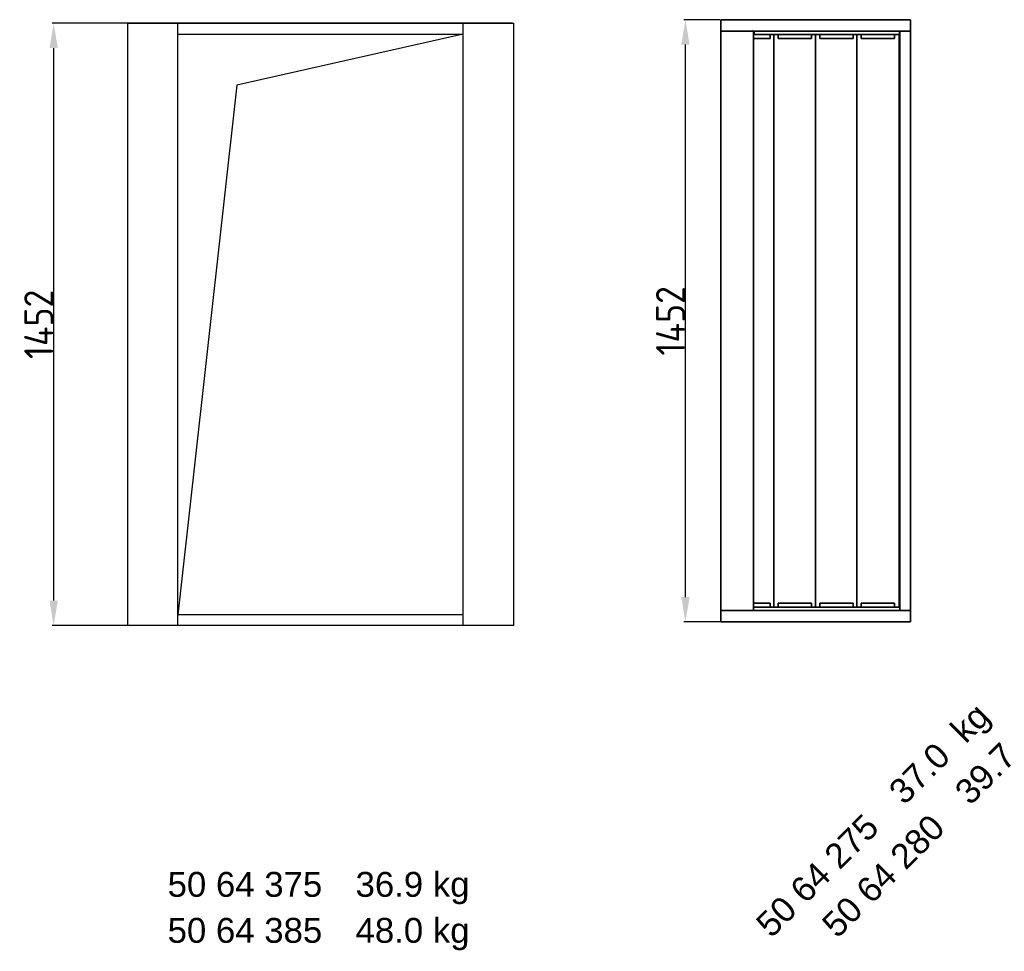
# Model space of a CAD drawing. Extents: x 16735 to 28368, y 1617 to 11525.
# Tile 3 of 13: x 19502 to 21876, y 4456 to 6702. Entities that reach past the tile are written whole.
import ezdxf

# ---------------------------------------------------------------- set-up
doc = ezdxf.new("R2010")
doc.units = 0
doc.header["$LTSCALE"] = 2
doc.header["$PDMODE"] = 3
doc.header["$PDSIZE"] = 0.5
doc.layers.get('0').update_dxf_attribs({"linetype": 'CONTINUOUS'})
doc.layers.get('DEFPOINTS').update_dxf_attribs({"linetype": 'CONTINUOUS'})
doc.layers.add('MATEN', color=5, linetype='CONTINUOUS')
doc.layers.add('TEXT', color=5, linetype='CONTINUOUS')
doc.layers.add('Visible', color=7, linetype='CONTINUOUS', lineweight=35)
doc.styles.add('Dimensions', font='arial.ttf')
doc.styles.get("Standard").update_dxf_attribs({"font": 'ISOCP'})
doc.dimstyles.new('STANDARD$0', dxfattribs={"dimscale": 5, "dimtxt": 3, "dimasz": 3, "dimexe": 2, "dimexo": 1, "dimgap": 0.5, "dimtad": 1, "dimdec": 1, "dimdsep": 46, "dimtxsty": 'Standard', "dimcen": -1, "dimclrd": 256, "dimclre": 256, "dimclrt": 256, "dimadec": 0, "dimazin": 0, "dimtfac": 1, "dimtdec": 0, "dimtmove": 0, "dimatfit": 3, "dimfxl": 0, "dimtvp": 0.75, "dimtolj": 1, "dimtzin": 0, "dimarcsym": 0})

# ---------------------------------------------------------------- blocks, each defined once
blk = doc.blocks.new('*D31')
at = {"layer": 'DEFPOINTS', "color": 0}
for p in [(20692.2, 6693.5), (19583.6, 5241.5), (20692.2, 5241.5)]:
    blk.add_point(p, dxfattribs=at)
at = {"layer": 'MATEN', "lineweight": -2}
for p, q in [((20690.2, 6693.5), (19579.6, 6693.5)), ((19583.6, 6633.5), (19583.6, 5301.5)), ((20690.2, 5241.5), (19579.6, 5241.5))]:
    blk.add_line(p, q, dxfattribs=at)
at = {"layer": 'MATEN'}
for points in [[(19573.6, 6633.5), (19593.6, 6633.5), (19583.6, 6693.5)], [(19573.6, 5301.5), (19593.6, 5301.5), (19583.6, 5241.5)]]:
    blk.add_solid(points, dxfattribs=at)
at = {"layer": 'MATEN', "insert": (19547.6, 5967.5), "char_height": 70, "attachment_point": 5, "rotation": 90}
blk.add_mtext('\\A1;1452', dxfattribs=at)
blk = doc.blocks.new('*D84')
at = {"layer": 'DEFPOINTS', "color": 0}
for p in [(21107.2, 6702), (21192.2, 6702), (21193.8, 5250)]:
    blk.add_point(p, dxfattribs=at)
at = {"layer": 'MATEN', "lineweight": -2}
for p, q in [((21190.2, 6702), (21103.2, 6702)), ((21107.2, 5310), (21107.2, 6642)), ((21191.8, 5250), (21103.2, 5250))]:
    blk.add_line(p, q, dxfattribs=at)
at = {"layer": 'MATEN'}
for points in [[(21097.2, 6642), (21117.2, 6642), (21107.2, 6702)], [(21097.2, 5310), (21117.2, 5310), (21107.2, 5250)]]:
    blk.add_solid(points, dxfattribs=at)
at = {"layer": 'MATEN', "insert": (21071.2, 5976), "char_height": 70, "attachment_point": 5, "rotation": 90}
blk.add_mtext('\\A1;1452', dxfattribs=at)

msp = doc.modelspace()

# ---------------------------------------------------------------- linework, layer by layer
for p, q in [((19762.25, 5241.52), (19762.25, 6693.52)), ((19762.25, 6693.52), (20692.25, 6693.52)), ((19883.25, 5241.52), (19883.25, 6693.52)), ((20571.25, 5241.52), (20571.25, 6693.52)), ((20692.25, 6693.52), (20692.25, 5241.52)), ((19883.25, 6667.52), (20571.25, 6667.52)), ((20571.25, 6667.52), (20025.02, 6544.07)), ((20025.02, 6544.07), (19883.25, 5267.52)), ((21192.25, 5274.52), (21192.25, 5278.02)), ((20571.25, 5267.52), (19883.25, 5267.52)), ((21192.25, 5251.52), (21192.25, 5250.02)), ((21193.82, 5250.02), (21192.25, 5250.02)), ((20692.25, 5241.52), (19762.25, 5241.52))]:
    msp.add_line(p, q)
at = {"layer": 'Visible'}
for p, q in [((21192.25, 6702.02), (21650.25, 6702.02)), ((21192.25, 6702.02), (21192.25, 6677.52)), ((21193.82, 6702.02), (21193.75, 6702.02)), ((21648.75, 6702.02), (21648.68, 6702.02)), ((21650.25, 6677.52), (21650.25, 6702.02)), ((21192.25, 5278.02), (21192.25, 6677.52)), ((21650.25, 6674.52), (21192.25, 6674.52)), ((21271.25, 6674.45), (21271.25, 5278.02)), ((21271.25, 6674.02), (21272.99, 6674.02)), ((21272.99, 6666.52), (21272.99, 6674.02)), ((21272.99, 6674.02), (21273.94, 6674.02)), ((21273.94, 6674.02), (21274.17, 6674.02)), ((21274.17, 6674.02), (21276, 6674.02)), ((21276, 6674.02), (21276.49, 6674.02)), ((21276.49, 6674.02), (21277.92, 6674.02)), ((21277.92, 6674.02), (21279.9, 6674.02)), ((21279.9, 6674.02), (21280.45, 6674.02)), ((21280.45, 6674.02), (21280.45, 6674.02)), ((21280.45, 6674.02), (21282.24, 6674.02)), ((21282.24, 6674.02), (21282.94, 6674.02)), ((21282.94, 6674.02), (21284.74, 6674.02)), ((21284.27, 6674.02), (21284.27, 6674.52)), ((21284.74, 6674.02), (21286.66, 6674.02)), ((21286.66, 6674.02), (21286.79, 6674.02)), ((21286.79, 6674.02), (21288.29, 6674.02)), ((21288.29, 6674.02), (21289.19, 6674.02)), ((21289.19, 6674.02), (21291.31, 6674.02)), ((21291.31, 6674.02), (21293.14, 6674.02)), ((21293.14, 6674.02), (21294.04, 6674.02)), ((21294.04, 6674.02), (21295.11, 6674.02)), ((21295.11, 6674.02), (21297.53, 6674.02)), ((21297.53, 6674.02), (21299.24, 6674.02)), ((21299.24, 6674.02), (21299.37, 6674.02)), ((21299.37, 6674.02), (21300.61, 6674.02)), ((21300.61, 6674.02), (21303.28, 6674.02)), ((21303.28, 6674.02), (21304.83, 6674.02)), ((21304.83, 6674.02), (21305.59, 6674.02)), ((21305.59, 6674.02), (21308.46, 6674.02)), ((21308.46, 6674.02), (21309.83, 6674.02)), ((21309.83, 6674.02), (21309.95, 6674.02)), ((21309.95, 6674.02), (21312.97, 6674.02)), ((21312.97, 6674.02), (21314.14, 6674.02)), ((21314.14, 6674.02), (21316.74, 6674.02)), ((21316.74, 6674.02), (21317.68, 6674.02)), ((21317.68, 6674.02), (21319.7, 6674.02)), ((21319.7, 6674.02), (21320.39, 6674.02)), ((21320.39, 6674.02), (21321.8, 6674.02)), ((21321.8, 6674.02), (21321.96, 6674.02)), ((21321.96, 6674.02), (21322.19, 6674.02)), ((21322.19, 6674.02), (21322.89, 6674.02)), ((21322.89, 6674.02), (21324.93, 6674.02)), ((21324.93, 6674.02), (21325.87, 6674.02)), ((21325.87, 6674.02), (21328.49, 6674.02)), ((21328.49, 6674.02), (21329.66, 6674.02)), ((21329.66, 6674.02), (21332.68, 6674.02)), ((21332.68, 6674.02), (21332.81, 6674.02)), ((21332.81, 6674.02), (21334.19, 6674.02)), ((21334.19, 6674.02), (21337.05, 6674.02)), ((21337.05, 6674.02), (21337.82, 6674.02)), ((21337.82, 6674.02), (21339.38, 6674.02)), ((21339.38, 6674.02), (21342.04, 6674.02)), ((21342.04, 6674.02), (21343.28, 6674.02)), ((21343.28, 6674.02), (21343.43, 6674.02)), ((21343.43, 6674.02), (21345.14, 6674.02)), ((21345.14, 6674.02), (21347.55, 6674.02)), ((21347.55, 6674.02), (21348.62, 6674.02)), ((21348.62, 6674.02), (21349.53, 6674.02)), ((21349.53, 6674.02), (21351.37, 6674.02)), ((21351.37, 6674.02), (21353.48, 6674.02)), ((21353.48, 6674.02), (21354.38, 6674.02)), ((21354.38, 6674.02), (21355.89, 6674.02)), ((21355.89, 6674.02), (21356.03, 6674.02)), ((21356.03, 6674.02), (21357.95, 6674.02)), ((21357.95, 6674.02), (21359.73, 6674.02)), ((21358.27, 6674.02), (21358.27, 6674.52)), ((21359.73, 6674.02), (21360.43, 6674.02)), ((21360.43, 6674.02), (21362.22, 6674.02)), ((21362.22, 6674.02), (21362.23, 6674.02)), ((21362.23, 6674.02), (21362.79, 6674.02)), ((21362.79, 6674.02), (21364.77, 6674.02)), ((21364.77, 6674.02), (21366.19, 6674.02)), ((21366.19, 6674.02), (21366.68, 6674.02)), ((21366.68, 6674.02), (21368.51, 6674.02)), ((21368.51, 6674.02), (21368.74, 6674.02)), ((21368.74, 6674.02), (21369.7, 6674.02)), ((21369.7, 6674.02), (21371.7, 6674.02)), ((21371.7, 6674.02), (21372.74, 6674.02)), ((21372.74, 6674.02), (21373.01, 6674.02)), ((21373.01, 6674.02), (21374.84, 6674.02)), ((21374.84, 6674.02), (21375.29, 6674.02)), ((21375.29, 6674.02), (21376.65, 6674.02)), ((21376.65, 6674.02), (21378.63, 6674.02)), ((21378.63, 6674.02), (21379.26, 6674.02)), ((21379.26, 6674.02), (21379.3, 6674.02)), ((21379.3, 6674.02), (21381.11, 6674.02)), ((21381.11, 6674.02), (21381.77, 6674.02)), ((21381.77, 6674.02), (21383.49, 6674.02)), ((21383.49, 6674.02), (21385.43, 6674.02)), ((21384.27, 6674.02), (21384.27, 6674.52)), ((21385.43, 6674.02), (21385.64, 6674.02)), ((21385.64, 6674.02), (21387.2, 6674.02)), ((21387.2, 6674.02), (21388.06, 6674.02)), ((21388.06, 6674.02), (21390.12, 6674.02)), ((21390.12, 6674.02), (21391.97, 6674.02)), ((21391.97, 6674.02), (21393.01, 6674.02)), ((21393.01, 6674.02), (21394.05, 6674.02)), ((21394.05, 6674.02), (21396.42, 6674.02)), ((21396.42, 6674.02), (21398.15, 6674.02)), ((21398.15, 6674.02), (21398.43, 6674.02)), ((21398.43, 6674.02), (21399.63, 6674.02)), ((21399.63, 6674.02), (21402.26, 6674.02)), ((21402.26, 6674.02), (21403.84, 6674.02)), ((21403.84, 6674.02), (21404.71, 6674.02)), ((21404.71, 6674.02), (21407.55, 6674.02)), ((21407.55, 6674.02), (21408.96, 6674.02)), ((21408.96, 6674.02), (21409.2, 6674.02)), ((21409.2, 6674.02), (21412.19, 6674.02)), ((21412.19, 6674.02), (21413.4, 6674.02)), ((21413.4, 6674.02), (21416.11, 6674.02)), ((21416.11, 6674.02), (21417.09, 6674.02)), ((21417.09, 6674.02), (21419.22, 6674.02)), ((21419.22, 6674.02), (21419.96, 6674.02)), ((21419.96, 6674.02), (21421.48, 6674.02)), ((21421.48, 6674.02), (21421.51, 6674.02)), ((21421.51, 6674.02), (21422.13, 6674.02)), ((21422.13, 6674.02), (21423.97, 6674.02)), ((21423.97, 6674.02), (21424.84, 6674.02)), ((21424.84, 6674.02), (21427.28, 6674.02)), ((21427.28, 6674.02), (21428.38, 6674.02)), ((21428.38, 6674.02), (21431.37, 6674.02)), ((21431.37, 6674.02), (21432.68, 6674.02)), ((21432.68, 6674.02), (21435.6, 6674.02)), ((21435.6, 6674.02), (21436.17, 6674.02)), ((21436.17, 6674.02), (21437.67, 6674.02)), ((21437.67, 6674.02), (21440.41, 6674.02)), ((21440.41, 6674.02), (21441.6, 6674.02)), ((21441.6, 6674.02), (21443.27, 6674.02)), ((21443.27, 6674.02), (21445.76, 6674.02)), ((21445.76, 6674.02), (21446.89, 6674.02)), ((21446.89, 6674.02), (21447.56, 6674.02)), ((21447.56, 6674.02), (21449.36, 6674.02)), ((21449.36, 6674.02), (21451.57, 6674.02)), ((21451.57, 6674.02), (21452.52, 6674.02)), ((21452.52, 6674.02), (21453.94, 6674.02)), ((21453.94, 6674.02), (21455.84, 6674.02)), ((21453.94, 6674.02), (21453.94, 6674.02)), ((21455.84, 6674.02), (21457.73, 6674.02)), ((21457.73, 6674.02), (21458.49, 6674.02)), ((21458.22, 6674.02), (21458.22, 6674.52)), ((21458.27, 6674.02), (21458.27, 6674.52)), ((21458.49, 6674.02), (21460.21, 6674.02)), ((21460.21, 6674.02), (21460.63, 6674.02)), ((21460.63, 6674.02), (21462.6, 6674.02)), ((21462.6, 6674.02), (21464.14, 6674.02)), ((21464.14, 6674.02), (21464.69, 6674.02)), ((21464.69, 6674.02), (21466.51, 6674.02)), ((21466.51, 6674.02), (21466.67, 6674.02)), ((21466.67, 6674.02), (21467.51, 6674.02)), ((21467.51, 6674.02), (21469.51, 6674.02)), ((21469.51, 6674.02), (21470.67, 6674.02)), ((21470.67, 6674.02), (21471, 6674.02)), ((21471, 6674.02), (21472.84, 6674.02)), ((21472.84, 6674.02), (21473.22, 6674.02)), ((21473.22, 6674.02), (21474.46, 6674.02)), ((21474.46, 6674.02), (21476.45, 6674.02)), ((21476.45, 6674.02), (21477.21, 6674.02)), ((21477.21, 6674.02), (21477.32, 6674.02)), ((21477.32, 6674.02), (21479.14, 6674.02)), ((21479.14, 6674.02), (21479.74, 6674.02)), ((21479.74, 6674.02), (21481.35, 6674.02)), ((21481.35, 6674.02), (21483.3, 6674.02)), ((21483.3, 6674.02), (21483.64, 6674.02)), ((21483.64, 6674.02), (21485.3, 6674.02)), ((21484.27, 6674.02), (21484.27, 6674.52)), ((21485.3, 6674.02), (21486.1, 6674.02)), ((21486.1, 6674.02), (21488.06, 6674.02)), ((21488.06, 6674.02), (21489.94, 6674.02)), ((21489.94, 6674.02), (21491.21, 6674.02)), ((21491.21, 6674.02), (21492.2, 6674.02)), ((21492.2, 6674.02), (21494.47, 6674.02)), ((21494.47, 6674.02), (21496.24, 6674.02)), ((21496.24, 6674.02), (21496.76, 6674.02)), ((21496.76, 6674.02), (21497.92, 6674.02)), ((21497.92, 6674.02), (21500.47, 6674.02)), ((21500.47, 6674.02), (21502.1, 6674.02)), ((21502.1, 6674.02), (21503.17, 6674.02)), ((21503.17, 6674.02), (21505.95, 6674.02)), ((21505.95, 6674.02), (21507.41, 6674.02)), ((21507.41, 6674.02), (21507.85, 6674.02)), ((21507.85, 6674.02), (21510.8, 6674.02)), ((21510.8, 6674.02), (21512.07, 6674.02)), ((21512.07, 6674.02), (21514.95, 6674.02)), ((21514.95, 6674.02), (21516.01, 6674.02)), ((21516.01, 6674.02), (21518.33, 6674.02)), ((21518.33, 6674.02), (21519.14, 6674.02)), ((21519.14, 6674.02), (21520.86, 6674.02)), ((21520.86, 6674.02), (21521.42, 6674.02)), ((21521.42, 6674.02), (21521.73, 6674.02)), ((21521.73, 6674.02), (21523.45, 6674.02)), ((21523.45, 6674.02), (21524.28, 6674.02)), ((21524.28, 6674.02), (21526.61, 6674.02)), ((21526.61, 6674.02), (21527.67, 6674.02)), ((21527.67, 6674.02), (21530.56, 6674.02)), ((21530.56, 6674.02), (21531.83, 6674.02)), ((21531.83, 6674.02), (21534.78, 6674.02)), ((21534.78, 6674.02), (21535.24, 6674.02)), ((21535.24, 6674.02), (21536.71, 6674.02)), ((21536.71, 6674.02), (21539.48, 6674.02)), ((21539.48, 6674.02), (21540.56, 6674.02)), ((21540.56, 6674.02), (21542.19, 6674.02)), ((21542.19, 6674.02), (21544.74, 6674.02)), ((21544.74, 6674.02), (21545.89, 6674.02)), ((21545.89, 6674.02), (21546.43, 6674.02)), ((21546.43, 6674.02), (21548.2, 6674.02)), ((21548.2, 6674.02), (21550.47, 6674.02)), ((21550.47, 6674.02), (21551.45, 6674.02)), ((21551.45, 6674.02), (21552.74, 6674.02)), ((21552.74, 6674.02), (21554.62, 6674.02)), ((21554.62, 6674.02), (21556.58, 6674.02)), ((21556.58, 6674.02), (21557.37, 6674.02)), ((21557.37, 6674.02), (21559.03, 6674.02)), ((21558.27, 6674.02), (21558.27, 6674.52)), ((21559.03, 6674.02), (21559.38, 6674.02)), ((21559.38, 6674.02), (21561.34, 6674.02)), ((21561.34, 6674.02), (21562.94, 6674.02)), ((21562.94, 6674.02), (21563.54, 6674.02)), ((21563.54, 6674.02), (21565.35, 6674.02)), ((21565.35, 6674.02), (21565.47, 6674.02)), ((21565.47, 6674.02), (21566.24, 6674.02)), ((21566.24, 6674.02), (21568.23, 6674.02)), ((21568.23, 6674.02), (21569.46, 6674.02)), ((21569.46, 6674.02), (21569.84, 6674.02)), ((21569.84, 6674.02), (21571.67, 6674.02)), ((21571.67, 6674.02), (21572.01, 6674.02)), ((21572.01, 6674.02), (21573.18, 6674.02)), ((21573.18, 6674.02), (21575.18, 6674.02)), ((21575.18, 6674.02), (21576.01, 6674.02)), ((21576.01, 6674.02), (21576.17, 6674.02)), ((21576.17, 6674.02), (21577.99, 6674.02)), ((21577.99, 6674.02), (21578.54, 6674.02)), ((21578.54, 6674.02), (21580.09, 6674.02)), ((21580.09, 6674.02), (21582.06, 6674.02)), ((21582.06, 6674.02), (21582.47, 6674.02)), ((21582.47, 6674.02), (21584.18, 6674.02)), ((21584.18, 6674.02), (21584.94, 6674.02)), ((21584.27, 6674.02), (21584.27, 6674.52)), ((21584.94, 6674.02), (21586.84, 6674.02)), ((21586.84, 6674.02), (21588.74, 6674.02)), ((21588.74, 6674.02), (21590.14, 6674.02)), ((21590.14, 6674.02), (21591.1, 6674.02)), ((21591.1, 6674.02), (21593.32, 6674.02)), ((21593.32, 6674.02), (21595.11, 6674.02)), ((21595.11, 6674.02), (21595.77, 6674.02)), ((21595.77, 6674.02), (21596.9, 6674.02)), ((21596.9, 6674.02), (21599.4, 6674.02)), ((21599.4, 6674.02), (21601.06, 6674.02)), ((21601.06, 6674.02), (21602.24, 6674.02)), ((21602.24, 6674.02), (21604.98, 6674.02)), ((21604.98, 6674.02), (21606.48, 6674.02)), ((21606.48, 6674.02), (21607.03, 6674.02)), ((21607.03, 6674.02), (21609.96, 6674.02)), ((21609.96, 6674.02), (21611.27, 6674.02)), ((21611.27, 6674.02), (21614.25, 6674.02)), ((21614.25, 6674.02), (21615.34, 6674.02)), ((21615.34, 6674.02), (21617.77, 6674.02)), ((21617.77, 6674.02), (21618.63, 6674.02)), ((21618.63, 6674.02), (21620.46, 6674.02)), ((21620.46, 6674.02), (21621.07, 6674.02)), ((21621.07, 6674.02), (21622.27, 6674.02)), ((21622.27, 6674.02), (21622.62, 6674.02)), ((21622.62, 6674.02), (21623.17, 6674.02)), ((21623.17, 6674.02), (21623.26, 6674.02)), ((21623.26, 6666.52), (21623.26, 6674.02)), ((21624.25, 5278.02), (21624.25, 6674.45)), ((21650.25, 6677.52), (21650.25, 5274.52)), ((21272.99, 6666.52), (21271.25, 6666.52)), ((21271.25, 6656.52), (21281.29, 6656.52)), ((21273.94, 6666.52), (21272.99, 6666.52)), ((21274.17, 6666.52), (21273.94, 6666.52)), ((21274.17, 6666.52), (21276, 6666.52)), ((21276.49, 6666.52), (21276, 6666.52)), ((21277.92, 6666.52), (21276.49, 6666.52)), ((21279.9, 6666.52), (21277.92, 6666.52)), ((21280.45, 6666.52), (21279.9, 6666.52)), ((21280.45, 6666.52), (21280.45, 6666.52)), ((21280.45, 6666.52), (21282.24, 6666.52)), ((21281.29, 6656.52), (21282.27, 6656.52)), ((21282.94, 6666.52), (21282.24, 6666.52)), ((21282.27, 6656.52), (21311.51, 6656.52)), ((21284.74, 6666.52), (21282.94, 6666.52)), ((21286.66, 6666.52), (21284.74, 6666.52)), ((21286.79, 6666.52), (21286.66, 6666.52)), ((21286.79, 6666.52), (21288.29, 6666.52)), ((21289.19, 6666.52), (21288.29, 6666.52)), ((21291.31, 6666.52), (21289.19, 6666.52)), ((21293.14, 6666.52), (21291.31, 6666.52)), ((21293.14, 6666.52), (21294.04, 6666.52)), ((21295.11, 6666.52), (21294.04, 6666.52)), ((21297.53, 6666.52), (21295.11, 6666.52)), ((21299.24, 6666.52), (21297.53, 6666.52)), ((21299.24, 6666.52), (21299.37, 6666.52)), ((21300.61, 6666.52), (21299.37, 6666.52)), ((21303.28, 6666.52), (21300.61, 6666.52)), ((21304.83, 6666.52), (21303.28, 6666.52)), ((21305.59, 6666.52), (21304.83, 6666.52)), ((21308.46, 6666.52), (21305.59, 6666.52)), ((21309.83, 6666.52), (21308.46, 6666.52)), ((21309.95, 6666.52), (21309.83, 6666.52)), ((21312.97, 6666.52), (21309.95, 6666.52)), ((21311.51, 6666.52), (21311.51, 6656.52)), ((21314.14, 6666.52), (21312.97, 6666.52)), ((21316.74, 6666.52), (21314.14, 6666.52)), ((21317.68, 6666.52), (21316.74, 6666.52)), ((21319.7, 6666.52), (21317.68, 6666.52)), ((21320.39, 6666.52), (21319.7, 6666.52)), ((21321.8, 6666.52), (21320.39, 6666.52)), ((21320.77, 6666.52), (21320.77, 5285.52)), ((21321.96, 6666.52), (21321.8, 6666.52)), ((21322.19, 6666.52), (21321.96, 6666.52)), ((21322.89, 6666.52), (21322.19, 6666.52)), ((21324.93, 6666.52), (21322.89, 6666.52)), ((21325.87, 6666.52), (21324.93, 6666.52)), ((21328.49, 6666.52), (21325.87, 6666.52)), ((21329.66, 6666.52), (21328.49, 6666.52)), ((21332.68, 6666.52), (21329.66, 6666.52)), ((21331.04, 6666.52), (21331.04, 6656.52)), ((21331.04, 6656.52), (21360.3, 6656.52)), ((21332.81, 6666.52), (21332.68, 6666.52)), ((21334.19, 6666.52), (21332.81, 6666.52)), ((21337.05, 6666.52), (21334.19, 6666.52)), ((21337.82, 6666.52), (21337.05, 6666.52)), ((21339.38, 6666.52), (21337.82, 6666.52)), ((21342.04, 6666.52), (21339.38, 6666.52)), ((21343.28, 6666.52), (21342.04, 6666.52)), ((21343.28, 6666.52), (21343.43, 6666.52)), ((21345.14, 6666.52), (21343.43, 6666.52)), ((21347.55, 6666.52), (21345.14, 6666.52)), ((21348.62, 6666.52), (21347.55, 6666.52)), ((21348.62, 6666.52), (21349.53, 6666.52)), ((21351.37, 6666.52), (21349.53, 6666.52)), ((21353.48, 6666.52), (21351.37, 6666.52)), ((21354.38, 6666.52), (21353.48, 6666.52)), ((21354.38, 6666.52), (21355.89, 6666.52)), ((21356.03, 6666.52), (21355.89, 6666.52)), ((21357.95, 6666.52), (21356.03, 6666.52)), ((21359.73, 6666.52), (21357.95, 6666.52)), ((21360.43, 6666.52), (21359.73, 6666.52)), ((21360.3, 6656.52), (21361.28, 6656.52)), ((21360.43, 6666.52), (21362.22, 6666.52)), ((21361.28, 6656.52), (21380.26, 6656.52)), ((21362.23, 6666.52), (21362.22, 6666.52)), ((21362.79, 6666.52), (21362.23, 6666.52)), ((21364.77, 6666.52), (21362.79, 6666.52)), ((21366.19, 6666.52), (21364.77, 6666.52)), ((21366.68, 6666.52), (21366.19, 6666.52)), ((21366.68, 6666.52), (21368.51, 6666.52)), ((21368.74, 6666.52), (21368.51, 6666.52)), ((21369.7, 6666.52), (21368.74, 6666.52)), ((21371.7, 6666.52), (21369.7, 6666.52)), ((21372.74, 6666.52), (21371.7, 6666.52)), ((21373.01, 6666.52), (21372.74, 6666.52)), ((21373.01, 6666.52), (21374.84, 6666.52)), ((21375.29, 6666.52), (21374.84, 6666.52)), ((21376.65, 6666.52), (21375.29, 6666.52)), ((21378.63, 6666.52), (21376.65, 6666.52)), ((21379.26, 6666.52), (21378.63, 6666.52)), ((21379.3, 6666.52), (21379.26, 6666.52)), ((21379.3, 6666.52), (21381.11, 6666.52)), ((21380.26, 6656.52), (21381.28, 6656.52)), ((21381.77, 6666.52), (21381.11, 6666.52)), ((21381.28, 6656.52), (21411.06, 6656.52)), ((21383.49, 6666.52), (21381.77, 6666.52)), ((21385.43, 6666.52), (21383.49, 6666.52)), ((21385.64, 6666.52), (21385.43, 6666.52)), ((21385.64, 6666.52), (21387.2, 6666.52)), ((21388.06, 6666.52), (21387.2, 6666.52)), ((21390.12, 6666.52), (21388.06, 6666.52)), ((21391.97, 6666.52), (21390.12, 6666.52)), ((21391.97, 6666.52), (21393.01, 6666.52)), ((21394.05, 6666.52), (21393.01, 6666.52)), ((21396.42, 6666.52), (21394.05, 6666.52)), ((21398.15, 6666.52), (21396.42, 6666.52)), ((21398.15, 6666.52), (21398.43, 6666.52)), ((21399.63, 6666.52), (21398.43, 6666.52)), ((21402.26, 6666.52), (21399.63, 6666.52)), ((21403.84, 6666.52), (21402.26, 6666.52)), ((21404.71, 6666.52), (21403.84, 6666.52)), ((21407.55, 6666.52), (21404.71, 6666.52)), ((21408.96, 6666.52), (21407.55, 6666.52)), ((21409.2, 6666.52), (21408.96, 6666.52)), ((21412.19, 6666.52), (21409.2, 6666.52)), ((21411.06, 6666.52), (21411.06, 6656.52)), ((21413.4, 6666.52), (21412.19, 6666.52)), ((21416.11, 6666.52), (21413.4, 6666.52)), ((21417.09, 6666.52), (21416.11, 6666.52)), ((21419.22, 6666.52), (21417.09, 6666.52)), ((21419.96, 6666.52), (21419.22, 6666.52)), ((21421.48, 6666.52), (21419.96, 6666.52)), ((21420.64, 6666.52), (21420.64, 5285.52)), ((21421.51, 6666.52), (21421.48, 6666.52)), ((21422.13, 6666.52), (21421.51, 6666.52)), ((21423.97, 6666.52), (21422.13, 6666.52)), ((21424.84, 6666.52), (21423.97, 6666.52)), ((21427.28, 6666.52), (21424.84, 6666.52)), ((21428.38, 6666.52), (21427.28, 6666.52)), ((21431.37, 6666.52), (21428.38, 6666.52)), ((21432.68, 6666.52), (21431.37, 6666.52)), ((21431.5, 6666.52), (21431.5, 6656.52)), ((21431.5, 6656.52), (21461.29, 6656.52)), ((21435.6, 6666.52), (21432.68, 6666.52)), ((21436.17, 6666.52), (21435.6, 6666.52)), ((21437.67, 6666.52), (21436.17, 6666.52)), ((21440.41, 6666.52), (21437.67, 6666.52)), ((21441.6, 6666.52), (21440.41, 6666.52)), ((21443.27, 6666.52), (21441.6, 6666.52)), ((21445.76, 6666.52), (21443.27, 6666.52)), ((21446.89, 6666.52), (21445.76, 6666.52)), ((21446.89, 6666.52), (21447.56, 6666.52)), ((21449.36, 6666.52), (21447.56, 6666.52)), ((21451.57, 6666.52), (21449.36, 6666.52)), ((21452.52, 6666.52), (21451.57, 6666.52)), ((21452.52, 6666.52), (21453.94, 6666.52)), ((21455.84, 6666.52), (21453.94, 6666.52)), ((21453.94, 6666.52), (21453.94, 6666.52)), ((21457.73, 6666.52), (21455.84, 6666.52)), ((21458.49, 6666.52), (21457.73, 6666.52)), ((21458.49, 6666.52), (21460.21, 6666.52)), ((21460.63, 6666.52), (21460.21, 6666.52)), ((21462.6, 6666.52), (21460.63, 6666.52)), ((21461.29, 6656.52), (21462.31, 6656.52)), ((21462.31, 6656.52), (21481.29, 6656.52)), ((21464.14, 6666.52), (21462.6, 6666.52)), ((21464.69, 6666.52), (21464.14, 6666.52)), ((21464.69, 6666.52), (21466.51, 6666.52)), ((21466.67, 6666.52), (21466.51, 6666.52)), ((21467.51, 6666.52), (21466.67, 6666.52)), ((21469.51, 6666.52), (21467.51, 6666.52)), ((21470.67, 6666.52), (21469.51, 6666.52)), ((21471, 6666.52), (21470.67, 6666.52)), ((21471, 6666.52), (21472.84, 6666.52)), ((21473.22, 6666.52), (21472.84, 6666.52)), ((21474.46, 6666.52), (21473.22, 6666.52)), ((21476.45, 6666.52), (21474.46, 6666.52)), ((21477.21, 6666.52), (21476.45, 6666.52)), ((21477.32, 6666.52), (21477.21, 6666.52)), ((21477.32, 6666.52), (21479.14, 6666.52)), ((21479.74, 6666.52), (21479.14, 6666.52)), ((21481.35, 6666.52), (21479.74, 6666.52)), ((21481.29, 6656.52), (21482.27, 6656.52)), ((21483.3, 6666.52), (21481.35, 6666.52)), ((21482.27, 6656.52), (21511.51, 6656.52)), ((21483.64, 6666.52), (21483.3, 6666.52)), ((21483.64, 6666.52), (21485.3, 6666.52)), ((21486.1, 6666.52), (21485.3, 6666.52)), ((21488.06, 6666.52), (21486.1, 6666.52)), ((21489.94, 6666.52), (21488.06, 6666.52)), ((21489.94, 6666.52), (21491.21, 6666.52)), ((21492.2, 6666.52), (21491.21, 6666.52)), ((21494.47, 6666.52), (21492.2, 6666.52)), ((21496.24, 6666.52), (21494.47, 6666.52)), ((21496.24, 6666.52), (21496.76, 6666.52)), ((21497.92, 6666.52), (21496.76, 6666.52)), ((21500.47, 6666.52), (21497.92, 6666.52)), ((21502.1, 6666.52), (21500.47, 6666.52)), ((21503.17, 6666.52), (21502.1, 6666.52)), ((21505.95, 6666.52), (21503.17, 6666.52)), ((21507.41, 6666.52), (21505.95, 6666.52)), ((21507.85, 6666.52), (21507.41, 6666.52)), ((21510.8, 6666.52), (21507.85, 6666.52)), ((21512.07, 6666.52), (21510.8, 6666.52)), ((21511.51, 6666.52), (21511.51, 6656.52)), ((21514.95, 6666.52), (21512.07, 6666.52)), ((21516.01, 6666.52), (21514.95, 6666.52)), ((21518.33, 6666.52), (21516.01, 6666.52)), ((21519.14, 6666.52), (21518.33, 6666.52)), ((21520.86, 6666.52), (21519.14, 6666.52)), ((21520.77, 6666.52), (21520.77, 5285.52)), ((21521.42, 6666.52), (21520.86, 6666.52)), ((21521.73, 6666.52), (21521.42, 6666.52)), ((21523.45, 6666.52), (21521.73, 6666.52)), ((21524.28, 6666.52), (21523.45, 6666.52)), ((21526.61, 6666.52), (21524.28, 6666.52)), ((21527.67, 6666.52), (21526.61, 6666.52)), ((21530.56, 6666.52), (21527.67, 6666.52)), ((21531.83, 6666.52), (21530.56, 6666.52)), ((21531.04, 6666.52), (21531.04, 6656.52)), ((21531.04, 6656.52), (21560.3, 6656.52)), ((21534.78, 6666.52), (21531.83, 6666.52)), ((21535.24, 6666.52), (21534.78, 6666.52)), ((21536.71, 6666.52), (21535.24, 6666.52)), ((21539.48, 6666.52), (21536.71, 6666.52)), ((21540.56, 6666.52), (21539.48, 6666.52)), ((21542.19, 6666.52), (21540.56, 6666.52)), ((21544.74, 6666.52), (21542.19, 6666.52)), ((21545.89, 6666.52), (21544.74, 6666.52)), ((21545.89, 6666.52), (21546.43, 6666.52)), ((21548.2, 6666.52), (21546.43, 6666.52)), ((21550.47, 6666.52), (21548.2, 6666.52)), ((21551.45, 6666.52), (21550.47, 6666.52)), ((21551.45, 6666.52), (21552.74, 6666.52)), ((21554.62, 6666.52), (21552.74, 6666.52)), ((21556.58, 6666.52), (21554.62, 6666.52)), ((21557.37, 6666.52), (21556.58, 6666.52)), ((21557.37, 6666.52), (21559.03, 6666.52)), ((21559.38, 6666.52), (21559.03, 6666.52)), ((21561.34, 6666.52), (21559.38, 6666.52)), ((21560.3, 6656.52), (21561.28, 6656.52)), ((21561.28, 6656.52), (21580.26, 6656.52)), ((21562.94, 6666.52), (21561.34, 6666.52)), ((21563.54, 6666.52), (21562.94, 6666.52)), ((21563.54, 6666.52), (21565.35, 6666.52)), ((21565.47, 6666.52), (21565.35, 6666.52)), ((21566.24, 6666.52), (21565.47, 6666.52)), ((21568.23, 6666.52), (21566.24, 6666.52)), ((21569.46, 6666.52), (21568.23, 6666.52)), ((21569.84, 6666.52), (21569.46, 6666.52)), ((21569.84, 6666.52), (21571.67, 6666.52)), ((21572.01, 6666.52), (21571.67, 6666.52)), ((21573.18, 6666.52), (21572.01, 6666.52)), ((21575.18, 6666.52), (21573.18, 6666.52)), ((21576.01, 6666.52), (21575.18, 6666.52)), ((21576.17, 6666.52), (21576.01, 6666.52)), ((21576.17, 6666.52), (21577.99, 6666.52)), ((21578.54, 6666.52), (21577.99, 6666.52)), ((21580.09, 6666.52), (21578.54, 6666.52)), ((21582.06, 6666.52), (21580.09, 6666.52)), ((21580.26, 6656.52), (21581.28, 6656.52)), ((21581.28, 6656.52), (21611.06, 6656.52)), ((21582.47, 6666.52), (21582.06, 6666.52)), ((21582.47, 6666.52), (21584.18, 6666.52)), ((21584.94, 6666.52), (21584.18, 6666.52)), ((21586.84, 6666.52), (21584.94, 6666.52)), ((21588.74, 6666.52), (21586.84, 6666.52)), ((21588.74, 6666.52), (21590.14, 6666.52)), ((21591.1, 6666.52), (21590.14, 6666.52)), ((21593.32, 6666.52), (21591.1, 6666.52)), ((21595.11, 6666.52), (21593.32, 6666.52)), ((21595.11, 6666.52), (21595.77, 6666.52)), ((21596.9, 6666.52), (21595.77, 6666.52)), ((21599.4, 6666.52), (21596.9, 6666.52)), ((21601.06, 6666.52), (21599.4, 6666.52)), ((21602.24, 6666.52), (21601.06, 6666.52)), ((21604.98, 6666.52), (21602.24, 6666.52)), ((21606.48, 6666.52), (21604.98, 6666.52)), ((21607.03, 6666.52), (21606.48, 6666.52)), ((21609.96, 6666.52), (21607.03, 6666.52)), ((21611.27, 6666.52), (21609.96, 6666.52)), ((21611.06, 6666.52), (21611.06, 6656.52)), ((21614.25, 6666.52), (21611.27, 6666.52)), ((21615.34, 6666.52), (21614.25, 6666.52)), ((21617.77, 6666.52), (21615.34, 6666.52)), ((21618.63, 6666.52), (21617.77, 6666.52)), ((21620.46, 6666.52), (21618.63, 6666.52)), ((21621.07, 6666.52), (21620.46, 6666.52)), ((21622.27, 6666.52), (21621.07, 6666.52)), ((21622.62, 6666.52), (21622.27, 6666.52)), ((21622.62, 6666.52), (21622.64, 6666.52)), ((21622.64, 6666.52), (21622.64, 5285.52)), ((21623.17, 6666.52), (21622.64, 6666.52)), ((21623.26, 6666.52), (21623.17, 6666.52)), ((21281.27, 5295.52), (21271.25, 5295.52)), ((21282.25, 5295.52), (21281.27, 5295.52)), ((21311.49, 5295.52), (21282.25, 5295.52)), ((21311.49, 5285.52), (21311.49, 5295.52)), ((21360.28, 5295.52), (21331.02, 5295.52)), ((21331.02, 5285.52), (21331.02, 5295.52)), ((21361.26, 5295.52), (21360.28, 5295.52)), ((21380.24, 5295.52), (21361.26, 5295.52)), ((21381.26, 5295.52), (21380.24, 5295.52)), ((21411.04, 5295.52), (21381.26, 5295.52)), ((21411.04, 5285.52), (21411.04, 5295.52)), ((21461.27, 5295.52), (21431.48, 5295.52)), ((21431.48, 5285.52), (21431.48, 5295.52)), ((21462.29, 5295.52), (21461.27, 5295.52)), ((21481.27, 5295.52), (21462.29, 5295.52)), ((21482.25, 5295.52), (21481.27, 5295.52)), ((21511.49, 5295.52), (21482.25, 5295.52)), ((21511.49, 5285.52), (21511.49, 5295.52)), ((21560.28, 5295.52), (21531.02, 5295.52)), ((21531.02, 5285.52), (21531.02, 5295.52)), ((21561.26, 5295.52), (21560.28, 5295.52)), ((21580.24, 5295.52), (21561.26, 5295.52)), ((21581.26, 5295.52), (21580.24, 5295.52)), ((21611.04, 5295.52), (21581.26, 5295.52)), ((21611.04, 5285.52), (21611.04, 5295.52)), ((21296.22, 5278.02), (21192.25, 5278.02)), ((21192.25, 5274.52), (21192.25, 5251.52)), ((21272.82, 5285.52), (21271.25, 5285.52)), ((21272.82, 5285.52), (21273.2, 5285.52)), ((21273.2, 5285.52), (21274.44, 5285.52)), ((21274.44, 5285.52), (21276.43, 5285.52)), ((21276.43, 5285.52), (21277.18, 5285.52)), ((21277.18, 5285.52), (21277.3, 5285.52)), ((21279.12, 5285.52), (21277.3, 5285.52)), ((21279.12, 5285.52), (21279.71, 5285.52)), ((21279.71, 5285.52), (21281.33, 5285.52)), ((21281.33, 5285.52), (21283.28, 5285.52)), ((21283.28, 5285.52), (21283.62, 5285.52)), ((21285.28, 5285.52), (21283.62, 5285.52)), ((21285.28, 5285.52), (21286.07, 5285.52)), ((21286.07, 5285.52), (21288.04, 5285.52)), ((21288.04, 5285.52), (21289.92, 5285.52)), ((21291.19, 5285.52), (21289.92, 5285.52)), ((21291.19, 5285.52), (21292.17, 5285.52)), ((21292.17, 5285.52), (21294.45, 5285.52)), ((21294.45, 5285.52), (21296.22, 5285.52)), ((21296.74, 5285.52), (21296.22, 5285.52)), ((21296.74, 5278.02), (21296.22, 5278.02)), ((21296.74, 5285.52), (21297.9, 5285.52)), ((21297.9, 5278.02), (21296.74, 5278.02)), ((21297.9, 5285.52), (21300.45, 5285.52)), ((21300.45, 5278.02), (21297.9, 5278.02)), ((21300.45, 5285.52), (21302.08, 5285.52)), ((21302.08, 5278.02), (21300.45, 5278.02)), ((21302.08, 5285.52), (21303.15, 5285.52)), ((21303.15, 5278.02), (21302.08, 5278.02)), ((21303.15, 5285.52), (21305.92, 5285.52)), ((21305.92, 5278.02), (21303.15, 5278.02)), ((21305.92, 5285.52), (21307.39, 5285.52)), ((21307.39, 5278.02), (21305.92, 5278.02)), ((21307.39, 5285.52), (21307.83, 5285.52)), ((21307.83, 5278.02), (21307.39, 5278.02)), ((21307.83, 5285.52), (21310.78, 5285.52)), ((21310.78, 5278.02), (21307.83, 5278.02)), ((21310.78, 5285.52), (21312.05, 5285.52)), ((21312.05, 5278.02), (21310.78, 5278.02)), ((21312.05, 5285.52), (21314.93, 5285.52)), ((21314.93, 5278.02), (21312.05, 5278.02)), ((21314.93, 5285.52), (21315.98, 5285.52)), ((21315.98, 5278.02), (21314.93, 5278.02)), ((21315.98, 5285.52), (21318.3, 5285.52)), ((21318.3, 5278.02), (21315.98, 5278.02)), ((21318.3, 5285.52), (21319.12, 5285.52)), ((21319.12, 5278.02), (21318.3, 5278.02)), ((21319.12, 5285.52), (21320.84, 5285.52)), ((21320.84, 5278.02), (21319.12, 5278.02)), ((21320.84, 5285.52), (21321.4, 5285.52)), ((21321.4, 5278.02), (21320.84, 5278.02)), ((21321.4, 5285.52), (21322.17, 5285.52)), ((21322.17, 5278.02), (21321.4, 5278.02)), ((21322.17, 5285.52), (21322.87, 5285.52)), ((21322.87, 5278.02), (21322.17, 5278.02)), ((21322.87, 5285.52), (21324.91, 5285.52)), ((21324.91, 5278.02), (21322.87, 5278.02)), ((21324.91, 5285.52), (21325.85, 5285.52)), ((21325.85, 5278.02), (21324.91, 5278.02)), ((21325.85, 5285.52), (21328.47, 5285.52)), ((21328.47, 5278.02), (21325.85, 5278.02)), ((21328.47, 5285.52), (21329.64, 5285.52)), ((21329.64, 5278.02), (21328.47, 5278.02)), ((21329.64, 5285.52), (21332.65, 5285.52)), ((21332.65, 5278.02), (21329.64, 5278.02)), ((21332.65, 5285.52), (21332.79, 5285.52)), ((21332.79, 5278.02), (21332.65, 5278.02)), ((21332.79, 5285.52), (21334.17, 5285.52)), ((21334.17, 5278.02), (21332.79, 5278.02)), ((21334.17, 5285.52), (21337.03, 5285.52)), ((21337.03, 5278.02), (21334.17, 5278.02)), ((21337.03, 5285.52), (21337.8, 5285.52)), ((21337.8, 5278.02), (21337.03, 5278.02)), ((21337.8, 5285.52), (21339.36, 5285.52)), ((21339.36, 5278.02), (21337.8, 5278.02)), ((21339.36, 5285.52), (21342.02, 5285.52)), ((21342.02, 5278.02), (21339.36, 5278.02)), ((21342.02, 5285.52), (21343.25, 5285.52)), ((21343.25, 5278.02), (21342.02, 5278.02)), ((21343.41, 5285.52), (21343.25, 5285.52)), ((21343.41, 5278.02), (21343.25, 5278.02)), ((21343.41, 5285.52), (21345.12, 5285.52)), ((21345.12, 5278.02), (21343.41, 5278.02)), ((21345.12, 5285.52), (21347.53, 5285.52)), ((21347.53, 5278.02), (21345.12, 5278.02)), ((21347.53, 5285.52), (21348.6, 5285.52)), ((21402.24, 5278.02), (21347.53, 5278.02)), ((21349.51, 5285.52), (21348.6, 5285.52)), ((21349.51, 5285.52), (21351.34, 5285.52)), ((21351.34, 5285.52), (21353.46, 5285.52)), ((21353.46, 5285.52), (21354.35, 5285.52)), ((21355.87, 5285.52), (21354.35, 5285.52)), ((21355.87, 5285.52), (21356, 5285.52)), ((21356, 5285.52), (21357.93, 5285.52)), ((21357.93, 5285.52), (21359.71, 5285.52)), ((21359.71, 5285.52), (21360.41, 5285.52)), ((21362.2, 5285.52), (21360.41, 5285.52)), ((21362.2, 5285.52), (21362.21, 5285.52)), ((21362.21, 5285.52), (21362.77, 5285.52)), ((21362.77, 5285.52), (21364.75, 5285.52)), ((21364.75, 5285.52), (21366.17, 5285.52)), ((21366.17, 5285.52), (21366.65, 5285.52)), ((21368.48, 5285.52), (21366.65, 5285.52)), ((21368.48, 5285.52), (21368.72, 5285.52)), ((21368.72, 5285.52), (21369.68, 5285.52)), ((21369.68, 5285.52), (21371.68, 5285.52)), ((21371.68, 5285.52), (21372.72, 5285.52)), ((21372.72, 5285.52), (21372.98, 5285.52)), ((21374.81, 5285.52), (21372.98, 5285.52)), ((21374.81, 5285.52), (21375.27, 5285.52)), ((21375.27, 5285.52), (21376.63, 5285.52)), ((21376.63, 5285.52), (21378.61, 5285.52)), ((21378.61, 5285.52), (21379.24, 5285.52)), ((21379.24, 5285.52), (21379.28, 5285.52)), ((21381.08, 5285.52), (21379.28, 5285.52)), ((21381.08, 5285.52), (21381.74, 5285.52)), ((21381.74, 5285.52), (21383.47, 5285.52)), ((21383.47, 5285.52), (21385.41, 5285.52)), ((21385.41, 5285.52), (21385.61, 5285.52)), ((21387.18, 5285.52), (21385.61, 5285.52)), ((21387.18, 5285.52), (21388.04, 5285.52)), ((21388.04, 5285.52), (21390.1, 5285.52)), ((21390.1, 5285.52), (21391.95, 5285.52)), ((21392.98, 5285.52), (21391.95, 5285.52)), ((21392.98, 5285.52), (21394.03, 5285.52)), ((21394.03, 5285.52), (21396.39, 5285.52)), ((21396.39, 5285.52), (21398.13, 5285.52)), ((21398.4, 5285.52), (21398.13, 5285.52)), ((21398.4, 5285.52), (21399.61, 5285.52)), ((21399.61, 5285.52), (21402.24, 5285.52)), ((21402.24, 5285.52), (21403.82, 5285.52)), ((21403.82, 5278.02), (21402.24, 5278.02)), ((21403.82, 5285.52), (21404.69, 5285.52)), ((21404.69, 5278.02), (21403.82, 5278.02)), ((21404.69, 5285.52), (21407.53, 5285.52)), ((21407.53, 5278.02), (21404.69, 5278.02)), ((21407.53, 5285.52), (21408.93, 5285.52)), ((21408.93, 5278.02), (21407.53, 5278.02)), ((21408.93, 5285.52), (21409.17, 5285.52)), ((21409.17, 5278.02), (21408.93, 5278.02)), ((21409.17, 5285.52), (21412.17, 5285.52)), ((21412.17, 5278.02), (21409.17, 5278.02)), ((21412.17, 5285.52), (21413.38, 5285.52)), ((21413.38, 5278.02), (21412.17, 5278.02)), ((21413.38, 5285.52), (21416.08, 5285.52)), ((21416.08, 5278.02), (21413.38, 5278.02)), ((21416.08, 5285.52), (21417.06, 5285.52)), ((21417.06, 5278.02), (21416.08, 5278.02)), ((21417.06, 5285.52), (21419.2, 5285.52)), ((21419.2, 5278.02), (21417.06, 5278.02)), ((21419.2, 5285.52), (21419.94, 5285.52)), ((21419.94, 5278.02), (21419.2, 5278.02)), ((21419.94, 5285.52), (21421.45, 5285.52)), ((21421.45, 5278.02), (21419.94, 5278.02)), ((21421.45, 5285.52), (21421.49, 5285.52)), ((21421.49, 5278.02), (21421.45, 5278.02)), ((21421.49, 5285.52), (21422.11, 5285.52)), ((21422.11, 5278.02), (21421.49, 5278.02)), ((21422.11, 5285.52), (21423.95, 5285.52)), ((21423.95, 5278.02), (21422.11, 5278.02)), ((21423.95, 5285.52), (21424.82, 5285.52)), ((21424.82, 5278.02), (21423.95, 5278.02)), ((21424.82, 5285.52), (21427.26, 5285.52)), ((21427.26, 5278.02), (21424.82, 5278.02)), ((21427.26, 5285.52), (21428.35, 5285.52)), ((21428.35, 5278.02), (21427.26, 5278.02)), ((21428.35, 5285.52), (21431.35, 5285.52)), ((21431.35, 5278.02), (21428.35, 5278.02)), ((21431.35, 5285.52), (21432.66, 5285.52)), ((21432.66, 5278.02), (21431.35, 5278.02)), ((21432.66, 5285.52), (21435.58, 5285.52)), ((21435.58, 5278.02), (21432.66, 5278.02)), ((21435.58, 5285.52), (21436.15, 5285.52)), ((21436.15, 5278.02), (21435.58, 5278.02)), ((21436.15, 5285.52), (21437.65, 5285.52)), ((21437.65, 5278.02), (21436.15, 5278.02)), ((21437.65, 5285.52), (21440.38, 5285.52)), ((21440.38, 5278.02), (21437.65, 5278.02)), ((21440.38, 5285.52), (21441.58, 5285.52)), ((21441.58, 5278.02), (21440.38, 5278.02)), ((21441.58, 5285.52), (21443.24, 5285.52)), ((21443.24, 5278.02), (21441.58, 5278.02)), ((21443.24, 5285.52), (21445.74, 5285.52)), ((21445.74, 5278.02), (21443.24, 5278.02)), ((21445.74, 5285.52), (21446.86, 5285.52)), ((21446.86, 5278.02), (21445.74, 5278.02)), ((21447.54, 5285.52), (21446.86, 5285.52)), ((21447.54, 5278.02), (21446.86, 5278.02)), ((21596.88, 5278.02), (21447.2, 5278.02)), ((21447.54, 5285.52), (21449.33, 5285.52)), ((21449.33, 5285.52), (21451.55, 5285.52)), ((21451.55, 5285.52), (21452.5, 5285.52)), ((21453.91, 5285.52), (21452.5, 5285.52)), ((21453.91, 5285.52), (21453.92, 5285.52)), ((21453.92, 5285.52), (21455.82, 5285.52)), ((21455.82, 5285.52), (21457.71, 5285.52)), ((21457.71, 5285.52), (21458.47, 5285.52)), ((21460.18, 5285.52), (21458.47, 5285.52)), ((21460.18, 5285.52), (21460.61, 5285.52)), ((21460.61, 5285.52), (21462.57, 5285.52)), ((21462.57, 5285.52), (21464.11, 5285.52)), ((21464.11, 5285.52), (21464.67, 5285.52)), ((21466.49, 5285.52), (21464.67, 5285.52)), ((21466.49, 5285.52), (21466.65, 5285.52)), ((21466.65, 5285.52), (21467.49, 5285.52)), ((21467.49, 5285.52), (21469.49, 5285.52)), ((21469.49, 5285.52), (21470.64, 5285.52)), ((21470.64, 5285.52), (21470.98, 5285.52)), ((21472.82, 5285.52), (21470.98, 5285.52)), ((21472.82, 5285.52), (21473.2, 5285.52)), ((21473.2, 5285.52), (21474.44, 5285.52)), ((21474.44, 5285.52), (21476.43, 5285.52)), ((21476.43, 5285.52), (21477.18, 5285.52)), ((21477.18, 5285.52), (21477.3, 5285.52)), ((21479.12, 5285.52), (21477.3, 5285.52)), ((21479.12, 5285.52), (21479.71, 5285.52)), ((21479.71, 5285.52), (21481.33, 5285.52)), ((21481.33, 5285.52), (21483.28, 5285.52)), ((21483.28, 5285.52), (21483.62, 5285.52)), ((21485.28, 5285.52), (21483.62, 5285.52)), ((21485.28, 5285.52), (21486.07, 5285.52)), ((21486.07, 5285.52), (21488.04, 5285.52)), ((21488.04, 5285.52), (21489.92, 5285.52)), ((21491.19, 5285.52), (21489.92, 5285.52)), ((21491.19, 5285.52), (21492.17, 5285.52)), ((21492.17, 5285.52), (21494.45, 5285.52)), ((21494.45, 5285.52), (21496.22, 5285.52)), ((21496.74, 5285.52), (21496.22, 5285.52)), ((21496.74, 5285.52), (21497.9, 5285.52)), ((21497.9, 5285.52), (21500.45, 5285.52)), ((21500.45, 5285.52), (21502.08, 5285.52)), ((21502.08, 5285.52), (21503.15, 5285.52)), ((21503.15, 5285.52), (21505.92, 5285.52)), ((21505.92, 5285.52), (21507.39, 5285.52)), ((21507.39, 5285.52), (21507.83, 5285.52)), ((21507.83, 5285.52), (21510.78, 5285.52)), ((21510.78, 5285.52), (21512.05, 5285.52)), ((21512.05, 5285.52), (21514.93, 5285.52)), ((21514.93, 5285.52), (21515.98, 5285.52)), ((21515.98, 5285.52), (21518.3, 5285.52)), ((21518.3, 5285.52), (21519.12, 5285.52)), ((21519.12, 5285.52), (21520.84, 5285.52)), ((21520.84, 5285.52), (21521.25, 5285.52)), ((21521.25, 5285.52), (21521.7, 5285.52)), ((21521.7, 5285.52), (21523.43, 5285.52)), ((21523.43, 5285.52), (21524.25, 5285.52)), ((21524.25, 5285.52), (21526.59, 5285.52)), ((21526.59, 5285.52), (21527.64, 5285.52)), ((21527.64, 5285.52), (21530.54, 5285.52)), ((21530.54, 5285.52), (21531.81, 5285.52)), ((21531.81, 5285.52), (21534.76, 5285.52)), ((21534.76, 5285.52), (21535.22, 5285.52)), ((21535.22, 5285.52), (21536.68, 5285.52)), ((21536.68, 5285.52), (21539.45, 5285.52)), ((21539.45, 5285.52), (21540.54, 5285.52)), ((21540.54, 5285.52), (21542.17, 5285.52)), ((21542.17, 5285.52), (21544.72, 5285.52)), ((21544.72, 5285.52), (21545.87, 5285.52)), ((21546.4, 5285.52), (21545.87, 5285.52)), ((21546.4, 5285.52), (21548.18, 5285.52)), ((21548.18, 5285.52), (21550.45, 5285.52)), ((21550.45, 5285.52), (21551.43, 5285.52)), ((21552.72, 5285.52), (21551.43, 5285.52)), ((21552.72, 5285.52), (21554.6, 5285.52)), ((21554.6, 5285.52), (21556.55, 5285.52)), ((21556.55, 5285.52), (21557.35, 5285.52)), ((21559.01, 5285.52), (21557.35, 5285.52)), ((21559.01, 5285.52), (21559.36, 5285.52)), ((21559.36, 5285.52), (21561.31, 5285.52)), ((21561.31, 5285.52), (21562.92, 5285.52)), ((21562.92, 5285.52), (21563.51, 5285.52)), ((21565.33, 5285.52), (21563.51, 5285.52)), ((21565.33, 5285.52), (21565.45, 5285.52)), ((21565.45, 5285.52), (21566.21, 5285.52)), ((21566.21, 5285.52), (21568.21, 5285.52)), ((21568.21, 5285.52), (21569.44, 5285.52)), ((21569.44, 5285.52), (21569.82, 5285.52)), ((21571.65, 5285.52), (21569.82, 5285.52)), ((21571.65, 5285.52), (21571.99, 5285.52)), ((21571.99, 5285.52), (21573.16, 5285.52)), ((21573.16, 5285.52), (21575.16, 5285.52)), ((21575.16, 5285.52), (21575.99, 5285.52)), ((21575.99, 5285.52), (21576.14, 5285.52)), ((21577.96, 5285.52), (21576.14, 5285.52)), ((21577.96, 5285.52), (21578.52, 5285.52)), ((21578.52, 5285.52), (21580.07, 5285.52)), ((21580.07, 5285.52), (21582.03, 5285.52)), ((21582.03, 5285.52), (21582.45, 5285.52)), ((21584.16, 5285.52), (21582.45, 5285.52)), ((21584.16, 5285.52), (21584.92, 5285.52)), ((21584.92, 5285.52), (21586.82, 5285.52)), ((21586.82, 5285.52), (21588.72, 5285.52)), ((21590.12, 5285.52), (21588.72, 5285.52)), ((21590.12, 5285.52), (21591.08, 5285.52)), ((21591.08, 5285.52), (21593.3, 5285.52)), ((21593.3, 5285.52), (21595.09, 5285.52)), ((21595.75, 5285.52), (21595.09, 5285.52)), ((21595.75, 5285.52), (21596.88, 5285.52)), ((21596.88, 5285.52), (21599.38, 5285.52)), ((21599.38, 5278.02), (21596.88, 5278.02)), ((21599.38, 5285.52), (21601.04, 5285.52)), ((21601.04, 5278.02), (21599.38, 5278.02)), ((21601.04, 5285.52), (21602.22, 5285.52)), ((21602.22, 5278.02), (21601.04, 5278.02)), ((21602.22, 5285.52), (21604.96, 5285.52)), ((21604.96, 5278.02), (21602.22, 5278.02)), ((21604.96, 5285.52), (21606.46, 5285.52)), ((21606.46, 5278.02), (21604.96, 5278.02)), ((21606.46, 5285.52), (21607.01, 5285.52)), ((21607.01, 5278.02), (21606.46, 5278.02)), ((21607.01, 5285.52), (21609.94, 5285.52)), ((21609.94, 5278.02), (21607.01, 5278.02)), ((21609.94, 5285.52), (21611.24, 5285.52)), ((21611.24, 5278.02), (21609.94, 5278.02)), ((21611.24, 5285.52), (21614.22, 5285.52)), ((21614.22, 5278.02), (21611.24, 5278.02)), ((21614.22, 5285.52), (21615.32, 5285.52)), ((21615.32, 5278.02), (21614.22, 5278.02)), ((21615.32, 5285.52), (21617.74, 5285.52)), ((21617.74, 5278.02), (21615.32, 5278.02)), ((21617.74, 5285.52), (21618.61, 5285.52)), ((21618.61, 5278.02), (21617.74, 5278.02)), ((21618.61, 5285.52), (21620.44, 5285.52)), ((21620.44, 5278.02), (21618.61, 5278.02)), ((21620.44, 5285.52), (21621.05, 5285.52)), ((21621.05, 5278.02), (21620.44, 5278.02)), ((21621.05, 5285.52), (21622.25, 5285.52)), ((21650.25, 5278.02), (21621.05, 5278.02)), ((21622.25, 5285.52), (21622.6, 5285.52)), ((21622.6, 5278.02), (21622.25, 5278.02)), ((21622.64, 5285.52), (21622.6, 5285.52)), ((21623.15, 5278.02), (21622.6, 5278.02)), ((21622.64, 5285.52), (21623.15, 5285.52)), ((21623.15, 5285.52), (21623.24, 5285.52)), ((21623.24, 5278.02), (21623.15, 5278.02)), ((21650.25, 5250.02), (21650.25, 5274.52)), ((21193.75, 5250.02), (21193.82, 5250.02)), ((21650.25, 5250.02), (21193.82, 5250.02)), ((21648.68, 5250.02), (21648.75, 5250.02))]:
    msp.add_line(p, q, dxfattribs=at)
msp.add_open_spline([(21269.68, 6676.02), (21269.66, 6676.02), (21269.65, 6676.01), (21269.63, 6676)], degree=3, dxfattribs=at)

# ---------------------------------------------------------------- texts
at = {"layer": 'TEXT', "style": 'Dimensions'}
for s, p in [('37.0  kg', (21634.88, 4806.46)), ('39.7  kg', (21793.93, 4805.61)), ('50 64 275', (21314.43, 4486.01)), ('50 64 280', (21473.48, 4485.17))]:
    msp.add_text(s, height=60, rotation=45, dxfattribs=at).set_placement(p)
for s, p in [('50 64 375', (19858.45, 4587.45)), ('36.9 kg', (20311.63, 4587.45)), ('50 64 385', (19858.45, 4476.57)), ('48.0 kg', (20311.63, 4476.57))]:
    msp.add_text(s, height=60, dxfattribs=at).set_placement(p)

# ---------------------------------------------------------------- dimensions: what is measured, and where the dimension line sits
at = {"layer": 'MATEN'}
dim = msp.add_linear_dim(base=(21107.25, 6702.02), p1=(21193.82, 5250.02), p2=(21192.25, 6702.02), angle=90, dimstyle='STANDARD$0', override={"dimscale": 2, "dimtxt": 35, "dimasz": 30, "dimtvp": 7.5}, dxfattribs=at)
dim.commit()
dim.dimension.update_dxf_attribs({"geometry": '*D84', "text_midpoint": (21071.24, 5976.02)})
dim = msp.add_linear_dim(base=(19583.61, 5241.52), p1=(20692.25, 6693.52), p2=(20692.25, 5241.52), angle=90, dimstyle='STANDARD$0', override={"dimscale": 2, "dimtxt": 35, "dimasz": 30, "dimtvp": 7.5}, dxfattribs=at)
dim.commit()
dim.dimension.update_dxf_attribs({"geometry": '*D31', "text_midpoint": (19583.61, 5967.52), "dimtype": 160})

doc.saveas('drawing.dxf')
